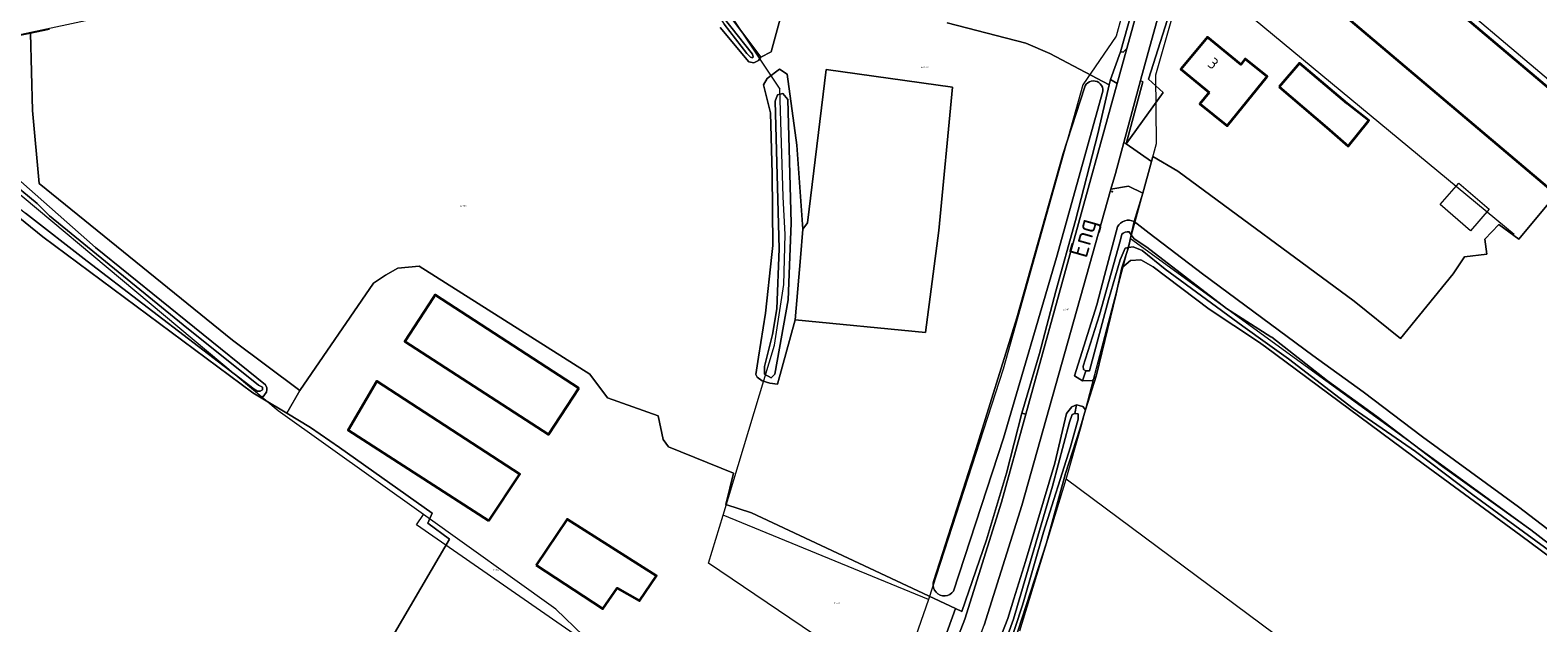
# Model space of a CAD drawing. Header units: metres. Extents: x 104777 to 177370, y 409697 to 438337.
# Tile 31 of 133: x 129039 to 129280, y 421764 to 421859. Entities that reach past the tile are written whole.
import ezdxf
from ezdxf.enums import TextEntityAlignment as Align
from ezdxf.lldxf.tags import DXFTag

# ---------------------------------------------------------------- set-up
doc = ezdxf.new("R2010")
doc.units = ezdxf.units.M
for name, color, linetype, lineweight in [('B-WE-GR-BOUWLAND-GV', 80, 'Continuous', 13), ('B-WE-GR-GRAS-GV', 60, 'Continuous', 13), ('B-WE-IE-MEUBILAIR-S', 7, 'Continuous', 25), ('B-WE-IE-TERREINAFSCHEIDING_KUNSTMATIG_HEKWERK-G', 20, 'IE-TERREINAFSCHEIDING_KUNSTMATIG-SO', 18), ('B-WE-KG-GRENS_PERCEEL-G', 150, 'KG-PERCEEL-SO', 18), ('B-WE-KG-GRENS_PERCEEL-S', 150, 'Continuous', 25), ('B-WE-OG-BEBOUWING-G', 7, 'Continuous', 35), ('B-WE-OG-BEBOUWING-GV', 7, 'Continuous', 35), ('B-WE-OG-BEBOUWING_HUISNUMMER-T18', 10, 'Continuous', 18), ('B-WE-OG-BEBOUWING_STRAATNAAM-T18', 10, 'Continuous', 18), ('B-WE-OG-TERREIN_ERF-GV', 7, 'Continuous', 18), ('B-WE-OG-TERREIN_OEVER-GV', 7, 'Continuous', 18), ('B-WE-OG-TERREIN_ONBEGROEID_ZAND-GV', 7, 'Continuous', 18), ('B-WE-OG-WATER-GV', 130, 'Continuous', 18), ('B-WE-OG-WATER_SLOOT-GV', 120, 'Continuous', 18), ('B-WE-OG-WEG-GV', 7, 'Continuous', 18), ('B-WE-VH-GESLOTENVERHARDING_ASFALT-GV', 10, 'Continuous', 18), ('B-WE-VH-HALFVERHARDING_GRASBETONSTEEN-GV', 130, 'Continuous', 18), ('B-WE-VH-HALFVERHARDING_GRIND-GV', 252, 'Continuous', 18)]:
    doc.layers.add(name, color=color, linetype=linetype, lineweight=lineweight)
doc.styles.add('NLCS-ISO', font='NLCS-ISO.ttf')
doc.styles.add('NLCS-ISO-M20-T18', font='NLCS-ISO.ttf', dxfattribs={"height": 0.036})
doc.styles.get("Standard").update_dxf_attribs({"font": 'Romans.shx'})
doc.linetypes.add('IE-TERREINAFSCHEIDING_KUNSTMATIG-SO', pattern='A,4,[82,NLCS.SHX,S=0.75,R=90,X=0,Y=0],4,-2', length=10)
tags = doc.linetypes.add('KG-PERCEEL-SO', pattern='A,5.5,-2,["P",Standard,S=1.8,R=0,X=-0.5,Y=-0.9],-2,5.5,-2,[5,NLCS.SHX,S=0.75,R=0,X=0,Y=0],-2', length=19).pattern_tags.tags
tags[6] = DXFTag(74, 10)

# ---------------------------------------------------------------- blocks, each defined once
blk = doc.blocks.new('SKG-PERCEELNUMMER-SO')
at = {"style": 'NLCS-ISO', "oblique": 10, "flags": 1}
for tag, p in [('GEMEENTECODE', (0, 2.6)), ('PERCEELGROOTTE', (0, -2.4))]:
    blk.add_attdef(tag, text='', height=1.8, dxfattribs=at).set_placement(p, align=Align.MIDDLE_CENTER)
at = {"style": 'NLCS-ISO', "oblique": 10}
blk.add_attdef('SECTIE', text='', height=1.8, dxfattribs=at).set_placement((-0.5, 0), align=Align.MIDDLE_RIGHT)
blk.add_attdef('PERCEELNUMMER', text='', height=1.8, dxfattribs=at).set_placement((0.5, 0), align=Align.MIDDLE_LEFT)
blk = doc.blocks.new('SIE-MEUBILAIR_PAAL-SO')
blk.add_circle((0, 0), 0.75)

msp = doc.modelspace()

# ---------------------------------------------------------------- linework, layer by layer
at = {"layer": 'B-WE-GR-BOUWLAND-GV', "ltscale": 20, "flags": 128}
for points in [[(129253.669, 421873.74), (129290.354, 421842.721)], [(129291.054, 421842.096), (129277.311, 421825.555), (129274.094, 421827.909), (129271.875, 421825.592), (129272.19, 421823.194), (129268.604, 421822.758), (129266.78, 421820.037), (129258.387, 421809.682), (129250.977, 421815.639), (129222.78, 421836.466), (129218.754, 421838.771), (129218.548, 421838.01), (129217.171, 421832.937), (129215.759, 421828.371), (129218.179, 421826.522), (129226.711, 421820.006), (129244.343, 421806.988), (129252.378, 421801.162), (129261.877, 421793.964), (129277.232, 421782.753), (129279.951, 421780.67), (129298.098, 421766.818)], [(129287.541, 421770.809), (129277.639, 421778.175), (129261.972, 421789.66), (129236.773, 421808.332), (129235.673, 421809.147), (129227.775, 421814.395), (129218.797, 421821.138), (129216.858, 421822.281), (129215.2, 421822.169), (129213.809, 421820.997), (129212.915, 421816.822), (129209.687, 421803.671), (129207.965, 421798.275), (129207.098, 421795.163), (129204.791, 421788.093), (129201.766, 421777.024), (129195.298, 421757.103), (129192.372, 421748.554), (129189.708, 421741.461), (129189.545, 421741.121), (129186.245, 421734.223), (129185.471, 421733.722), (129195.199, 421723.852), (129238.639, 421691.797)]]:
    msp.add_lwpolyline(points, dxfattribs=at)
at = {"layer": 'B-WE-GR-GRAS-GV', "ltscale": 20, "flags": 128}
for points in [[(129160.709, 421866.489), (129157.727, 421855.54), (129156.067, 421854.66), (129155.688, 421854.16), (129154.914, 421853.747), (129154.124, 421853.923), (129149.567, 421859.394)], [(129042.269, 421859.127), (129039.235, 421858.521), (129039.567, 421846.15), (129040.597, 421834.487), (129071.557, 421809.429), (129082.33, 421801.372), (129094.087, 421818.515), (129096.007, 421819.827), (129097.974, 421820.904), (129101.393, 421821.232), (129128.7, 421803.995), (129131.511, 421800.201), (129139.614, 421797.297), (129140.457, 421793.55), (129141.3, 421792.379), (129151.698, 421788.164), (129150.433, 421783.152), (129154.574, 421781.828), (129187.197, 421766.509), (129188.19, 421766.042), (129192.155, 421777.464), (129195.329, 421788.168), (129197.782, 421797.725), (129200.632, 421807.308), (129203.257, 421817.276), (129206.391, 421828.577), (129209.955, 421842.405), (129211.764, 421850.231), (129202.274, 421855.255), (129198.419, 421856.906), (129185.849, 421860.185)], [(129038.862, 421740.337), (129042.38, 421737.746), (129042.494, 421737.296), (129052.662, 421730.426), (129065.28, 421721.9), (129065.679, 421723.801), (129078.459, 421730.741), (129084.975, 421741.254), (129106.27, 421777.611), (129102.801, 421780.156), (129103.474, 421781.774), (129088.654, 421792.258), (129084.05, 421795.438), (129080.248, 421797.729), (129076.156, 421800.194), (129074.792, 421801.016), (129041.23, 421825.966), (129036.386, 421829.847)]]:
    msp.add_lwpolyline(points, dxfattribs=at)
for points in [[(129039.235, 421858.521), (129030.95, 421856.868), (129021.863, 421855.55), (129016.992, 421854.245), (129016.03, 421853.987), (129017.272, 421852.895), (129037.693, 421834.815), (129049.637, 421824.23), (129065.468, 421811.443), (129076.85, 421802.262), (129077.061, 421801.817), (129077.061, 421801.513), (129076.991, 421801.115), (129076.78, 421800.81), (129076.569, 421800.529), (129076.156, 421800.194), (129080.248, 421797.729), (129082.33, 421801.372), (129071.557, 421809.429), (129040.597, 421834.487), (129039.567, 421846.15)], [(129166.499, 421852.707), (129186.733, 421849.897), (129184.532, 421826.946), (129182.4, 421810.646), (129161.526, 421812.649), (129158.738, 421802.385), (129157.511, 421802.557), (129156.278, 421802.932), (129155.447, 421803.522), (129155.233, 421803.924), (129155.676, 421806.682), (129156.809, 421813.748), (129157.795, 421823.097), (129157.952, 421824.581), (129157.856, 421835.992), (129157.599, 421845.769), (129156.463, 421850.223), (129157.047, 421851.258), (129159.047, 421852.737), (129160.29, 421851.954), (129161.812, 421840.58), (129162.776, 421827.153), (129163.501, 421828.164)], [(129186.883, 421769.295), (129186.617, 421768.995), (129186.291, 421768.76), (129185.921, 421768.604), (129185.526, 421768.533), (129185.125, 421768.552), (129184.738, 421768.659), (129184.384, 421768.848), (129184.081, 421769.112), (129183.844, 421769.436), (129183.684, 421769.804), (129183.61, 421770.199), (129183.625, 421770.6), (129183.728, 421770.988), (129190.211, 421791.245), (129197.006, 421812.976), (129204.405, 421839.245), (129207.819, 421849.771), (129207.936, 421850.065), (129208.113, 421850.328), (129208.341, 421850.548), (129208.61, 421850.715), (129208.908, 421850.823), (129209.221, 421850.866), (129209.537, 421850.842), (129209.841, 421850.753), (129210.12, 421850.602), (129210.36, 421850.396), (129210.553, 421850.144), (129210.688, 421849.858), (129210.761, 421849.55), (129210.767, 421849.233), (129203.325, 421822.647), (129194.867, 421793.732)]]:
    msp.add_lwpolyline(points, close=True, dxfattribs=at)
at = {"layer": 'B-WE-IE-TERREINAFSCHEIDING_KUNSTMATIG_HEKWERK-G', "ltscale": 20, "flags": 128}
msp.add_lwpolyline([(129179.72, 421748.08), (129179.982, 421749.082), (129180.921, 421749.091), (129187.197, 421766.509)], dxfattribs=at)
at = {"layer": 'B-WE-KG-GRENS_PERCEEL-G', "ltscale": 20, "flags": 128}
for points in [[(129126.93, 421897.792), (129110.246, 421887.392), (129092.845, 421876.453), (129080.411, 421870.707), (129072.065, 421867.923), (129064.555, 421865.24), (129053.769, 421861.728), (129030.495, 421856.771), (129021.894, 421855.561), (129012.953, 421853.245)], [(129126.93, 421897.792), (129159.088, 421849.532)], [(129311.577, 421826.086), (129233.6, 421892.02)], [(129217.429, 421874.599), (129212.871, 421858.048), (129207.563, 421850.228), (129194.82, 421804.799), (129182.865, 421767.963)], [(129215.186, 421825.621), (129219.318, 421840.849), (129219.252, 421851.832), (129224.287, 421869.617)], [(129276.548, 421826.298), (129224.287, 421869.617)], [(129102.106, 421781.522), (129078.872, 421798.118), (129012.953, 421853.245)], [(129150.005, 421781.44), (129158.255, 421808.635), (129159.709, 421818.293), (129159.937, 421826.326), (129159.652, 421832.326), (129159.088, 421849.532)], [(129204.873, 421787.202), (129207.287, 421795.622), (129215.186, 421825.621)], [(129278.253, 421779.795), (129215.186, 421825.621)], [(129197.494, 421762.92), (129204.873, 421787.202)], [(129579.337, 421509.191), (129413.262, 421632.27), (129204.873, 421787.202)], [(129127.436, 421761.553), (129100.963, 421779.871), (129102.106, 421781.522)], [(129127.689, 421762.113), (129123.272, 421766.403), (129102.106, 421781.522)], [(129179.447, 421752.273), (129147.68, 421773.777), (129150.005, 421781.44)], [(129182.865, 421767.963), (129150.005, 421781.44)], [(129182.865, 421767.963), (129179.123, 421757.24), (129179.447, 421752.273)]]:
    msp.add_lwpolyline(points, dxfattribs=at)
at = {"layer": 'B-WE-OG-BEBOUWING-G', "ltscale": 20, "flags": 128}
for points in [[(129290.354, 421842.721), (129253.669, 421873.74), (129248.56, 421878.06), (129245.571, 421874.521), (129240.69, 421868.74), (129244.5, 421865.52), (129282.493, 421833.411)], [(129227.773, 421849.024), (129226.301, 421847.231), (129230.637, 421843.669), (129237.029, 421851.565), (129233.534, 421854.394), (129232.815, 421853.51), (129231.35, 421854.71), (129227.48, 421857.88), (129223.26, 421852.73), (129227.12, 421849.56)], [(129238.965, 421849.906), (129246.593, 421843.429), (129249.977, 421840.424), (129253.322, 421844.529), (129249.831, 421847.243), (129242.203, 421853.72)], [(129126.926, 421801.748), (129103.978, 421816.669), (129103.684, 421816.217), (129099.127, 421809.208), (129122.107, 421794.336)], [(129112.574, 421780.545), (129117.504, 421788.008), (129094.642, 421802.862), (129090.038, 421795.013)], [(129120.101, 421773.453), (129130.764, 421766.468), (129133.057, 421769.742), (129136.646, 421767.715), (129139.37, 421771.708), (129125.052, 421780.783)]]:
    msp.add_lwpolyline(points, close=True, dxfattribs=at)
at = {"layer": 'B-WE-OG-BEBOUWING-GV', "ltscale": 20, "flags": 128}
for points in [[(129290.354, 421842.721), (129253.669, 421873.74), (129248.56, 421878.06), (129245.571, 421874.521), (129240.69, 421868.74), (129244.5, 421865.52), (129282.493, 421833.411)], [(129227.773, 421849.024), (129226.301, 421847.231), (129230.637, 421843.669), (129237.029, 421851.565), (129233.534, 421854.394), (129232.815, 421853.51), (129231.35, 421854.71), (129227.48, 421857.88), (129223.26, 421852.73), (129227.12, 421849.56)], [(129238.965, 421849.906), (129246.593, 421843.429), (129249.977, 421840.424), (129253.322, 421844.529), (129249.831, 421847.243), (129242.203, 421853.72)], [(129126.926, 421801.748), (129103.978, 421816.669), (129103.684, 421816.217), (129099.127, 421809.208), (129122.107, 421794.336)], [(129112.574, 421780.545), (129117.504, 421788.008), (129094.642, 421802.862), (129090.038, 421795.013)], [(129120.101, 421773.453), (129130.764, 421766.468), (129133.057, 421769.742), (129136.646, 421767.715), (129139.37, 421771.708), (129125.052, 421780.783)]]:
    msp.add_lwpolyline(points, close=True, dxfattribs=at)
at = {"layer": 'B-WE-OG-TERREIN_ERF-GV', "ltscale": 20, "flags": 128}
for points in [[(129185.849, 421860.185), (129198.419, 421856.906), (129202.274, 421855.255), (129211.764, 421850.231), (129211.96, 421851.078), (129213.592, 421855.545), (129224.294, 421893.607)], [(129149.766, 421863.028), (129156.067, 421854.66), (129157.727, 421855.54), (129160.709, 421866.489)], [(129221.852, 421863.043), (129218.071, 421851.134), (129220.434, 421849.015), (129214.478, 421840.832), (129218.548, 421838.01), (129218.754, 421838.771), (129222.78, 421836.466), (129250.977, 421815.639), (129258.387, 421809.682), (129266.78, 421820.037), (129268.604, 421822.758), (129272.19, 421823.194), (129271.875, 421825.592), (129274.094, 421827.909), (129277.311, 421825.555), (129291.054, 421842.096), (129290.354, 421842.721), (129282.493, 421833.411), (129244.5, 421865.52)], [(129180.921, 421749.091), (129187.197, 421766.509), (129154.574, 421781.828), (129150.433, 421783.152), (129151.698, 421788.164), (129141.3, 421792.379), (129140.457, 421793.55), (129139.614, 421797.297), (129131.511, 421800.201), (129128.7, 421803.995), (129101.393, 421821.232), (129097.974, 421820.904), (129096.007, 421819.827), (129094.087, 421818.515), (129082.33, 421801.372), (129080.248, 421797.729), (129084.05, 421795.438), (129088.654, 421792.258), (129103.474, 421781.774), (129102.801, 421780.156), (129106.27, 421777.611), (129084.975, 421741.254)]]:
    msp.add_lwpolyline(points, dxfattribs=at)
for points in [[(129230.637, 421843.669), (129226.301, 421847.231), (129227.773, 421849.024), (129227.12, 421849.56), (129223.26, 421852.73), (129227.48, 421857.88), (129231.35, 421854.71), (129232.815, 421853.51), (129233.534, 421854.394), (129237.029, 421851.565)], [(129242.203, 421853.72), (129249.831, 421847.243), (129253.322, 421844.529), (129249.977, 421840.424), (129246.593, 421843.429), (129238.965, 421849.906)], [(129269.576, 421826.917), (129264.731, 421831.099), (129267.69, 421834.529), (129272.536, 421830.347)], [(129103.684, 421816.217), (129103.978, 421816.669), (129126.926, 421801.748), (129122.107, 421794.336), (129099.127, 421809.208)], [(129094.642, 421802.862), (129117.504, 421788.008), (129112.574, 421780.545), (129090.038, 421795.013)], [(129139.37, 421771.708), (129136.646, 421767.715), (129133.057, 421769.742), (129130.764, 421766.468), (129120.101, 421773.453), (129125.052, 421780.783)]]:
    msp.add_lwpolyline(points, close=True, dxfattribs=at)
at = {"layer": 'B-WE-OG-TERREIN_OEVER-GV', "ltscale": 20, "flags": 128}
for points in [[(129149.567, 421859.394), (129154.124, 421853.923), (129154.914, 421853.747), (129155.688, 421854.16), (129156.067, 421854.66), (129149.766, 421863.028)], [(129150.032, 421861.081), (129154.71, 421855.154), (129154.84, 421854.688), (129154.725, 421854.567), (129154.429, 421854.677), (129153.826, 421855.249), (129150.178, 421859.969)], [(129030.95, 421856.868), (129039.235, 421858.521), (129042.269, 421859.127)], [(129036.386, 421829.847), (129041.23, 421825.966), (129074.792, 421801.016), (129076.156, 421800.194), (129076.569, 421800.529), (129076.78, 421800.81), (129076.991, 421801.115), (129077.061, 421801.513), (129077.061, 421801.817), (129076.85, 421802.262), (129065.468, 421811.443), (129049.637, 421824.23), (129037.693, 421834.815)], [(129037.863, 421833.317), (129040.287, 421831.294), (129042.273, 421829.32), (129063.683, 421811.854), (129075.727, 421802.236), (129076.35, 421801.906), (129076.35, 421801.475), (129075.956, 421801.249), (129075.543, 421801.249), (129075.036, 421801.587), (129048.305, 421822.067), (129038.463, 421829.699)], [(129215.309, 421826.268), (129215.759, 421828.371)], [(129298.098, 421766.818), (129279.951, 421780.67), (129277.232, 421782.753), (129261.877, 421793.964), (129252.378, 421801.162), (129244.343, 421806.988), (129226.711, 421820.006), (129218.179, 421826.522), (129215.759, 421828.371), (129215.309, 421826.268), (129215.751, 421825.633), (129217.812, 421824.266), (129230.518, 421814.468), (129237.655, 421809.969), (129237.773, 421809.877), (129246.7, 421802.935), (129254.614, 421797.215), (129265.112, 421789.236), (129279.233, 421779.07), (129288.885, 421771.614)], [(129213.1, 421827.534), (129211.044, 421819.749), (129209.802, 421815.044), (129206.254, 421803.734), (129207.483, 421802.935), (129208.027, 421804.496), (129207.665, 421804.704), (129207.627, 421805.28), (129210.203, 421813.445), (129213.56, 421825.485), (129213.773, 421826.341)], [(129214.981, 421826.739), (129215.309, 421826.268)], [(129296.246, 421765.509), (129269.935, 421784.697), (129260.783, 421791.608), (129250.823, 421798.465), (129240.44, 421806.451), (129237.123, 421808.807), (129233.141, 421811.634), (129220.713, 421820.756), (129217.036, 421823.751), (129215.606, 421824.349), (129214.877, 421824.233), (129213.809, 421820.997), (129215.2, 421822.169), (129216.858, 421822.281), (129218.797, 421821.138), (129227.775, 421814.395), (129235.673, 421809.147), (129236.773, 421808.332), (129261.972, 421789.66), (129277.639, 421778.175), (129287.541, 421770.809)]]:
    msp.add_lwpolyline(points, dxfattribs=at)
for points in [[(129155.233, 421803.924), (129155.447, 421803.522), (129156.278, 421802.932), (129157.511, 421802.557), (129158.738, 421802.385), (129161.526, 421812.649), (129162.383, 421822.598), (129162.776, 421827.153), (129161.812, 421840.58), (129160.29, 421851.954), (129159.047, 421852.737), (129157.047, 421851.258), (129156.463, 421850.223), (129157.599, 421845.769), (129157.856, 421835.992), (129157.952, 421824.581), (129157.795, 421823.097), (129156.809, 421813.748), (129155.676, 421806.682)], [(129160.699, 421822.743), (129160.422, 421815.881), (129158.288, 421804.004), (129157.693, 421803.377), (129156.659, 421803.961), (129156.627, 421805.183), (129157.919, 421810.313), (129158.626, 421814.408), (129158.986, 421823.997), (129158.366, 421847.624), (129158.746, 421848.653), (129159.556, 421848.878), (129160.397, 421847.881), (129160.916, 421828.124)], [(129213.809, 421820.997), (129214.877, 421824.233), (129214.346, 421824.148), (129213.548, 421822.241), (129211.662, 421815.86), (129208.603, 421804.535), (129208.027, 421804.496), (129207.483, 421802.935), (129209.05, 421802.943), (129209.687, 421803.671), (129212.915, 421816.822)], [(129183.843, 421734.413), (129184.1, 421734.078), (129184.786, 421733.9), (129185.859, 421736.106), (129185.76, 421736.307), (129185.808, 421736.708), (129186.265, 421738.022), (129188.96, 421744.553), (129192.172, 421752.851), (129196.484, 421764.815), (129202.683, 421786.065), (129205.404, 421796.306), (129205.862, 421797.504), (129206.297, 421797.713), (129206.564, 421799.078), (129205.778, 421798.756), (129204.95, 421797.712), (129203.061, 421789.773), (129198.378, 421774.012), (129196.541, 421768.055), (129195.578, 421764.934), (129191.438, 421754.418), (129187.87, 421744.749), (129183.509, 421734.847)], [(129189.545, 421741.121), (129189.708, 421741.461), (129192.372, 421748.554), (129195.298, 421757.103), (129201.766, 421777.024), (129204.791, 421788.093), (129207.098, 421795.163), (129207.965, 421798.275), (129207.572, 421798.787), (129206.564, 421799.078), (129206.297, 421797.713), (129206.84, 421797.66), (129206.811, 421796.76), (129205.58, 421792.367), (129201.294, 421778.698), (129198.075, 421767.587), (129197.871, 421766.884), (129193.697, 421754.211), (129189.372, 421743.773), (129186.137, 421736.32), (129185.859, 421736.106), (129184.786, 421733.9), (129185.471, 421733.722), (129186.245, 421734.223)]]:
    msp.add_lwpolyline(points, close=True, dxfattribs=at)
at = {"layer": 'B-WE-OG-TERREIN_OEVER-GV', "ltscale": 20}
for points in [[(129215.759, 421828.371, 0.4152272), (129213.1, 421827.534)], [(129213.773, 421826.341, -0.2202875), (129214.981, 421826.739)]]:
    msp.add_lwpolyline(points, format="xyb", dxfattribs=at)
at = {"layer": 'B-WE-OG-TERREIN_ONBEGROEID_ZAND-GV', "ltscale": 20, "flags": 128}
msp.add_lwpolyline([(129186.733, 421849.897), (129166.499, 421852.707), (129163.501, 421828.164), (129162.776, 421827.153), (129162.383, 421822.598), (129161.526, 421812.649), (129182.4, 421810.646), (129184.532, 421826.946)], close=True, dxfattribs=at)
at = {"layer": 'B-WE-OG-WATER-GV', "ltscale": 20, "flags": 128}
for points in [[(129125.855, 421896.58), (129125.268, 421896.166), (129128.262, 421891.581), (129135.266, 421882.074), (129140.374, 421874.502), (129150.178, 421859.969), (129153.826, 421855.249), (129154.429, 421854.677), (129154.725, 421854.567), (129154.84, 421854.688), (129154.71, 421855.154), (129150.032, 421861.081), (129134.63, 421883.937), (129127.249, 421894.374)], [(129158.288, 421804.004), (129160.422, 421815.881), (129160.699, 421822.743), (129160.916, 421828.124), (129160.397, 421847.881), (129159.556, 421848.878), (129158.746, 421848.653), (129158.366, 421847.624), (129158.986, 421823.997), (129158.626, 421814.408), (129157.919, 421810.313), (129156.627, 421805.183), (129156.659, 421803.961), (129157.693, 421803.377)]]:
    msp.add_lwpolyline(points, close=True, dxfattribs=at)
msp.add_lwpolyline([(129288.885, 421771.614), (129279.233, 421779.07), (129265.112, 421789.236), (129254.614, 421797.215), (129246.7, 421802.935), (129237.773, 421809.877), (129237.655, 421809.969), (129230.518, 421814.468), (129217.812, 421824.266), (129215.751, 421825.633), (129215.309, 421826.268), (129214.877, 421824.233), (129215.606, 421824.349), (129217.036, 421823.751), (129220.713, 421820.756), (129233.141, 421811.634), (129237.123, 421808.807), (129240.44, 421806.451), (129250.823, 421798.465), (129260.783, 421791.608), (129269.935, 421784.697), (129296.246, 421765.509)], dxfattribs=at)
at = {"layer": 'B-WE-OG-WATER_SLOOT-GV', "ltscale": 20, "flags": 128}
for points in [[(129009.23, 421852.368), (129036.456, 421831.256), (129038.463, 421829.699), (129048.305, 421822.067), (129075.036, 421801.587), (129075.543, 421801.249), (129075.956, 421801.249), (129076.35, 421801.475), (129076.35, 421801.906), (129075.727, 421802.236), (129063.683, 421811.854), (129042.273, 421829.32), (129040.287, 421831.294), (129037.863, 421833.317), (129013.783, 421853.415)], [(129186.883, 421769.295), (129194.867, 421793.732), (129203.325, 421822.647), (129210.767, 421849.233), (129210.761, 421849.55), (129210.688, 421849.858), (129210.553, 421850.144), (129210.36, 421850.396), (129210.12, 421850.602), (129209.841, 421850.753), (129209.537, 421850.842), (129209.221, 421850.866), (129208.908, 421850.823), (129208.61, 421850.715), (129208.341, 421850.548), (129208.113, 421850.328), (129207.936, 421850.065), (129207.819, 421849.771), (129204.405, 421839.245), (129197.006, 421812.976), (129190.211, 421791.245), (129183.728, 421770.988), (129183.625, 421770.6), (129183.61, 421770.199), (129183.684, 421769.804), (129183.844, 421769.436), (129184.081, 421769.112), (129184.384, 421768.848), (129184.738, 421768.659), (129185.125, 421768.552), (129185.526, 421768.533), (129185.921, 421768.604), (129186.291, 421768.76), (129186.617, 421768.995)], [(129185.859, 421736.106), (129186.137, 421736.32), (129189.372, 421743.773), (129193.697, 421754.211), (129197.871, 421766.884), (129198.075, 421767.587), (129201.294, 421778.698), (129205.58, 421792.367), (129206.811, 421796.76), (129206.84, 421797.66), (129206.297, 421797.713), (129205.862, 421797.504), (129205.404, 421796.306), (129202.683, 421786.065), (129196.484, 421764.815), (129192.172, 421752.851), (129188.96, 421744.553), (129186.265, 421738.022), (129185.808, 421736.708), (129185.76, 421736.307)]]:
    msp.add_lwpolyline(points, close=True, dxfattribs=at)
for points in [[(129213.773, 421826.341), (129213.56, 421825.485), (129210.203, 421813.445), (129207.627, 421805.28), (129207.665, 421804.704), (129208.027, 421804.496), (129208.603, 421804.535), (129211.662, 421815.86), (129213.548, 421822.241), (129214.346, 421824.148), (129214.877, 421824.233), (129215.309, 421826.268)], [(129215.309, 421826.268), (129214.981, 421826.739)]]:
    msp.add_lwpolyline(points, dxfattribs=at)
at = {"layer": 'B-WE-OG-WATER_SLOOT-GV', "ltscale": 20}
msp.add_lwpolyline([(129214.981, 421826.739, 0.2202875), (129213.773, 421826.341)], format="xyb", dxfattribs=at)
at = {"layer": 'B-WE-OG-WEG-GV', "ltscale": 20, "flags": 128}
for points in [[(129226.974, 421901.754), (129226.914, 421902.01), (129226.447, 421902.348), (129224.294, 421893.607), (129213.592, 421855.545), (129214.018, 421855.483), (129214.591, 421856.068), (129219.12, 421872.48)], [(129197.782, 421797.725), (129198.446, 421797.559), (129213.041, 421850.45), (129211.96, 421851.078), (129211.764, 421850.231), (129209.955, 421842.405), (129206.391, 421828.577), (129203.257, 421817.276), (129200.632, 421807.308)], [(129198.446, 421797.559), (129197.782, 421797.725), (129195.329, 421788.168), (129192.155, 421777.464), (129188.19, 421766.042), (129187.197, 421766.509), (129180.921, 421749.091), (129179.982, 421749.082), (129179.72, 421748.08), (129176.37, 421741.76), (129175.049, 421738.906), (129179.223, 421741.448), (129183.37, 421751.03), (129188.7, 421764.8), (129194.57, 421783.51)]]:
    msp.add_lwpolyline(points, close=True, dxfattribs=at)
for points in [[(129219.853, 421862.121), (129217.874, 421854.85), (129216.865, 421851.143), (129216.81, 421850.94), (129217.161, 421850.707), (129214.474, 421840.834), (129214.478, 421840.832), (129220.434, 421849.015), (129218.071, 421851.134), (129221.852, 421863.043)], [(129215.759, 421828.371), (129217.171, 421832.937), (129214.854, 421834.017), (129212.058, 421833.565), (129197.83, 421783), (129191.77, 421763.86)], [(129191.438, 421754.418), (129195.578, 421764.934), (129196.541, 421768.055), (129198.378, 421774.012), (129203.061, 421789.773), (129204.95, 421797.712), (129205.778, 421798.756), (129206.564, 421799.078), (129207.572, 421798.787), (129207.965, 421798.275), (129209.687, 421803.671), (129209.05, 421802.943), (129207.483, 421802.935), (129206.254, 421803.734), (129209.802, 421815.044), (129211.044, 421819.749), (129213.1, 421827.534)]]:
    msp.add_lwpolyline(points, dxfattribs=at)
at = {"layer": 'B-WE-OG-WEG-GV', "ltscale": 20}
msp.add_lwpolyline([(129213.1, 421827.534, -0.4152272), (129215.759, 421828.371)], format="xyb", dxfattribs=at)
at = {"layer": 'B-WE-VH-GESLOTENVERHARDING_ASFALT-GV', "ltscale": 20, "flags": 128}
for points in [[(129219.12, 421872.48), (129214.591, 421856.068), (129213.041, 421850.45), (129198.446, 421797.559), (129194.57, 421783.51), (129188.7, 421764.8), (129183.37, 421751.03), (129179.223, 421741.448), (129179.098, 421741.16), (129175.148, 421732.675), (129174.048, 421730.312), (129171.43, 421724.69), (129170.811, 421723.457), (129165.35, 421712.57), (129155.603, 421694.153), (129153.99, 421691.108), (129151.7, 421686.78), (129150.906, 421685.317), (129146.513, 421677.223), (129149.3, 421675.333)], [(129152.258, 421679.511), (129161.17, 421695.87), (129161.195, 421695.918), (129165.151, 421703.552), (129168.72, 421710.44), (129175.91, 421724.53), (129175.55, 421725.3), (129176.195, 421726.711), (129180.366, 421735.837), (129180.53, 421736.196), (129181.57, 421738.47), (129186.46, 421749.78), (129191.77, 421763.86), (129197.83, 421783), (129212.058, 421833.565), (129212.76, 421836.06), (129214.116, 421841.043), (129216.81, 421850.94), (129216.865, 421851.143), (129217.874, 421854.85), (129219.853, 421862.121)]]:
    msp.add_lwpolyline(points, dxfattribs=at)
at = {"layer": 'B-WE-VH-HALFVERHARDING_GRASBETONSTEEN-GV', "ltscale": 20, "flags": 128}
msp.add_lwpolyline([(129217.161, 421850.707), (129216.81, 421850.94), (129214.116, 421841.043), (129214.474, 421840.834)], close=True, dxfattribs=at)
at = {"layer": 'B-WE-VH-HALFVERHARDING_GRIND-GV', "ltscale": 20, "flags": 128}
for points in [[(129213.592, 421855.545), (129211.96, 421851.078), (129213.041, 421850.45), (129214.591, 421856.068), (129214.018, 421855.483)], [(129214.478, 421840.832), (129214.474, 421840.834), (129214.116, 421841.043), (129212.76, 421836.06), (129212.058, 421833.565), (129214.854, 421834.017), (129217.171, 421832.937), (129218.548, 421838.01)]]:
    msp.add_lwpolyline(points, close=True, dxfattribs=at)

# ---------------------------------------------------------------- block references
at = {"layer": 'B-WE-IE-MEUBILAIR-S', "ltscale": 20, "xscale": 0.02, "yscale": 0.02, "zscale": 0.02}
msp.add_blockref('SIE-MEUBILAIR_PAAL-SO', (129212.264, 421833.164), dxfattribs=at)
at = {"layer": 'B-WE-KG-GRENS_PERCEEL-S', "ltscale": 20, "xscale": 0.15, "yscale": 0.15, "zscale": 0.15}
for p, values in [((129181.963, 421853.081), {'PERCEELNUMMER': '1570', 'SECTIE': 'G'}), ((129108.23, 421830.831), {'PERCEELNUMMER': '730', 'SECTIE': 'G'}), ((129204.69, 421814.343), {'PERCEELNUMMER': '901', 'SECTIE': 'G'}), ((129113.475, 421772.625), {'PERCEELNUMMER': '794', 'SECTIE': 'G'}), ((129168.037, 421767.427), {'PERCEELNUMMER': '661', 'SECTIE': 'G'})]:
    msp.add_blockref('SKG-PERCEELNUMMER-SO', p, dxfattribs=at).add_auto_attribs(values)

# ---------------------------------------------------------------- texts
at = {"layer": 'B-WE-OG-BEBOUWING_HUISNUMMER-T18', "ltscale": 20, "style": 'NLCS-ISO-M20-T18'}
msp.add_text('3', height=1.8, rotation=320.6, dxfattribs=at).set_placement((129228.423, 421853.666), align=Align.MIDDLE)
at = {"layer": 'B-WE-OG-BEBOUWING_STRAATNAAM-T18', "ltscale": 20, "style": 'NLCS-ISO-M20-T18'}
msp.add_text('Eng', height=3, rotation=74.3, dxfattribs=at).set_placement((129207.992, 421825.687), align=Align.MIDDLE)

doc.saveas('drawing.dxf')
